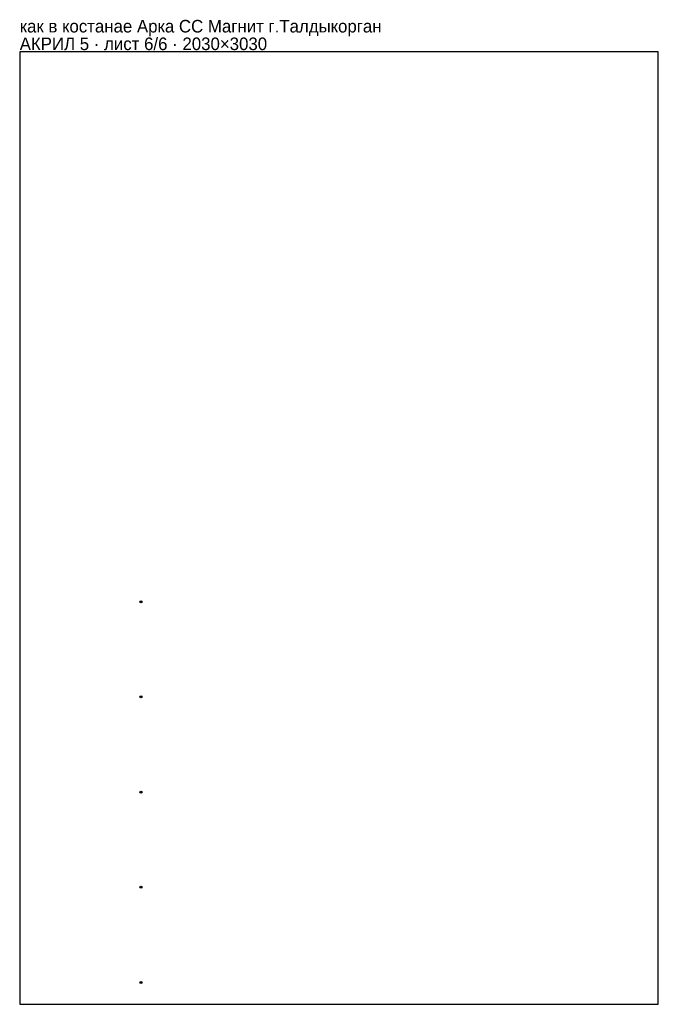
# Model space of a CAD drawing. Header units: millimetres. Extents: x 0 to 2030, y 0 to 3132.
import ezdxf

# ---------------------------------------------------------------- set-up
doc = ezdxf.new("R2010")
doc.units = ezdxf.units.MM
doc.layers.add('INFO', color=7, linetype='Continuous')

msp = doc.modelspace()

# ---------------------------------------------------------------- linework, layer by layer
msp.add_lwpolyline([(0, 0), (2030, 0), (2030, 3030), (0, 3030)], close=True)
for centre, radius in [((385.4648, 1280.3716), 3.25), ((385.4648, 1280.3716), 1.6), ((385.4648, 977.6856), 3.25), ((385.4648, 977.6856), 1.6), ((385.4648, 674.9996), 3.25), ((385.4648, 674.9996), 1.6), ((385.4648, 372.3136), 3.25), ((385.4648, 372.3136), 1.6), ((385.4648, 69.6286), 3.25), ((385.4648, 69.6286), 1.6)]:
    msp.add_circle(centre, radius)

# ---------------------------------------------------------------- texts
at = {"layer": 'INFO'}
for s, p in [('как в костанае Арка СС Магнит г.Талдыкорган', (0, 3091)), ('АКРИЛ 5 · лист 6/6 · 2030×3030', (0, 3035))]:
    msp.add_text(s, height=40, dxfattribs=at).set_placement(p)

doc.saveas('drawing.dxf')
